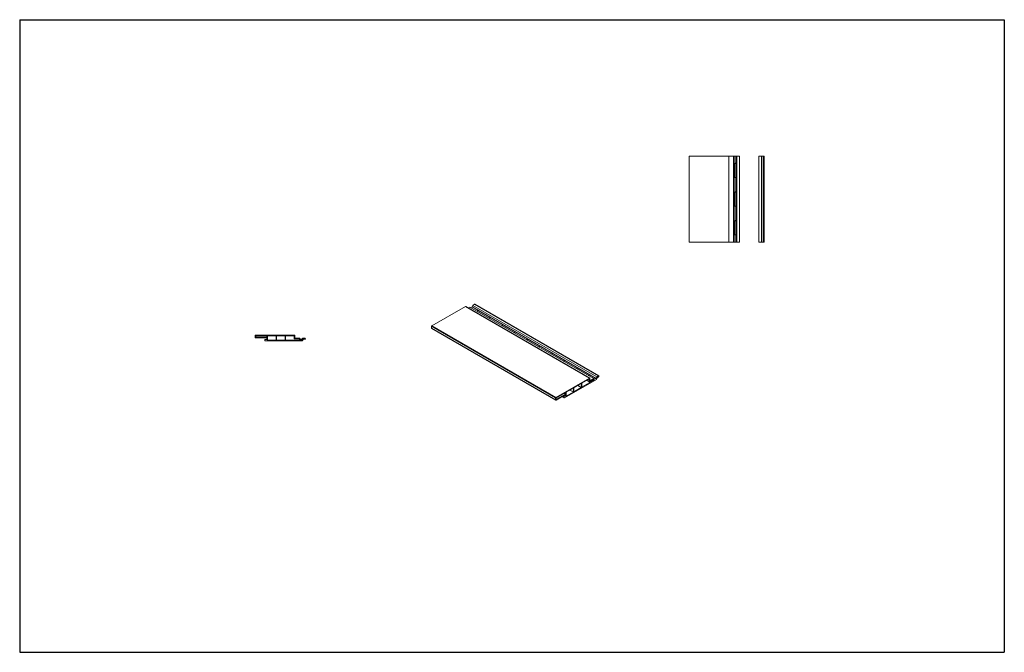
# Model space of a CAD drawing. Header units: millimetres. Extents: x 7798 to 11237, y 421 to 2630.
import ezdxf

# ---------------------------------------------------------------- set-up
doc = ezdxf.new("R2010")
doc.units = ezdxf.units.MM
doc.layers.add('Wall', color=4, linetype='Continuous', lineweight=30)

msp = doc.modelspace()

# ---------------------------------------------------------------- hatches: boundary and pattern name
at = {"layer": 'Wall', "lineweight": 5}
h = msp.add_hatch(color=2, dxfattribs=at)
h.dxf.hatch_style = 1
edge = h.paths.add_edge_path()
edge.add_ellipse((9438.1, 1589.4), major_axis=(-3.06, 0), ratio=0.57735, start_angle=68.0739, end_angle=225)
edge.add_line((9440.2, 1590.6), (9401.3, 1613.1))
edge.add_ellipse((9399.1, 1611.9), major_axis=(-3.06, 0), ratio=0.57735, start_angle=225, end_angle=381.9261)
edge.add_line((9396.3, 1611.2), (9436.9, 1587.8))
h = msp.add_hatch(color=2, dxfattribs=at)
h.dxf.hatch_style = 1
edge = h.paths.add_edge_path()
edge.add_ellipse((9485.7, 1561.9), major_axis=(-3.06, 0), ratio=0.57735, start_angle=225, end_angle=381.9261)
edge.add_line((9482.9, 1561.2), (9523.5, 1537.8))
edge.add_ellipse((9524.7, 1539.4), major_axis=(-3.06, 0), ratio=0.57735, start_angle=68.0739, end_angle=225)
edge.add_line((9526.8, 1540.6), (9487.9, 1563.1))
h = msp.add_hatch(dxfattribs=at)
h.set_pattern_fill('ANSI31', color=2, scale=0.3)
h.paths.add_polyline_path([(8783.3, 1514), (8778.3, 1514), (8778.3, 1508.5), (8783.3, 1508.5)])
h = msp.add_hatch(color=2, dxfattribs=at)
h.dxf.hatch_style = 1
edge = h.paths.add_edge_path()
edge.add_ellipse((9572.3, 1511.9), major_axis=(-3.06, 0), ratio=0.57735, start_angle=225, end_angle=381.9261)
edge.add_line((9569.5, 1511.2), (9610.1, 1487.8))
edge.add_ellipse((9611.3, 1489.4), major_axis=(-3.06, 0), ratio=0.57735, start_angle=68.0739, end_angle=225)
edge.add_line((9613.5, 1490.6), (9574.5, 1513.1))
edge = h.paths.add_edge_path()
edge.add_ellipse((9658.9, 1461.9), major_axis=(-3.06, 0), ratio=0.57735, start_angle=225, end_angle=381.9261)
edge.add_line((9656.1, 1461.2), (9696.7, 1437.8))
edge.add_ellipse((9697.9, 1439.4), major_axis=(-3.06, 0), ratio=0.57735, start_angle=68.0739, end_angle=225)
edge.add_line((9700.1, 1440.6), (9661.1, 1463.1))
edge = h.paths.add_edge_path()
edge.add_ellipse((9745.5, 1411.9), major_axis=(-3.06, 0), ratio=0.57735, start_angle=225, end_angle=381.9261)
edge.add_line((9742.7, 1411.2), (9783.3, 1387.8))
edge.add_ellipse((9784.5, 1389.4), major_axis=(-3.06, 0), ratio=0.57735, start_angle=68.0739, end_angle=225)
edge.add_line((9786.7, 1390.6), (9747.7, 1413.1))
h.paths.add_polyline_path([(9802.6, 1372.9, 0.321901), (9801.7, 1373), (9800.7, 1372.4), (9803.4, 1370.8, 0.512972), (9803.6, 1372.1)])
h.paths.add_polyline_path([(9787.1, 1373.7, 0.57735), (9785.6, 1374.5), (9778.7, 1370.6), (9787.6, 1365.5, -0.267949), (9787.1, 1366.3)])
h.paths.add_polyline_path([(9759.8, 1357.9, 0.57735), (9758.3, 1358.8), (9747.2, 1352.4), (9759.3, 1345.4, 0.267949), (9759.8, 1346.2)])
h.paths.add_polyline_path([(9761.1, 1348.7), (9761.1, 1348.1, 0.57735), (9762.6, 1347.3), (9763.1, 1347.6)])
h.paths.add_polyline_path([(9733.8, 1333), (9733.8, 1332.4, 0.57735), (9735.3, 1331.5), (9735.8, 1331.8)])
h.paths.add_polyline_path([(9732.5, 1342.2, 0.57735), (9731, 1343), (9719.9, 1336.6), (9732, 1329.6, 0.267949), (9732.5, 1330.5)])
h.paths.add_polyline_path([(9706.5, 1317.2), (9706.5, 1316.6, 0.57735), (9708, 1315.8), (9708.5, 1316.1)])
h.paths.add_polyline_path([(9704.4, 1325.9, 0.57735), (9702.9, 1326.8), (9699.8, 1325), (9703.9, 1322.6, 0.267949), (9704.4, 1323.5)])
h.paths.add_polyline_path([(9704.4, 1318.7, 0.57735), (9702.9, 1319.5), (9699.8, 1317.7), (9703.9, 1315.4, 0.267949), (9704.4, 1316.2)])
h.paths.add_polyline_path([(9671.9, 1305.9, 0.57735), (9673.4, 1305)])

# ---------------------------------------------------------------- linework, layer by layer
at = {"layer": 'Wall', "color": 5}
for p, q in [((7798.1, 2629.7), (7798.1, 420.7)), ((7798.1, 2629.7), (11237, 2629.7)), ((11237, 2629.7), (11237, 420.7)), ((7798.1, 420.7), (11237, 420.7))]:
    msp.add_line(p, q, dxfattribs=at)
at = {"layer": 'Wall', "color": 4, "lineweight": 5}
for p, q in [((10136.7, 1853.2), (10136.7, 2153.2)), ((10136.7, 2153.2), (10311.7, 2153.2)), ((10274.7, 1853.2), (10274.7, 2153.2)), ((10290.7, 1853.2), (10290.7, 2153.2)), ((10293.7, 1853.2), (10293.7, 2153.2)), ((10299.7, 1853.2), (10299.7, 2153.2)), ((10302.7, 1853.2), (10302.7, 2153.2)), ((10311.7, 1853.2), (10311.7, 2153.2)), ((10379.7, 2153.2), (10398.7, 2153.2)), ((10379.7, 2153.2), (10379.7, 1853.2)), ((10389.5, 2153.2), (10389.5, 1853.2)), ((10394.2, 2153.2), (10394.2, 1853.2)), ((10398.7, 2153.2), (10398.7, 1853.2)), ((10136.7, 1853.2), (10311.7, 1853.2)), ((10379.7, 1853.2), (10398.7, 1853.2)), ((9237.2, 1560.4), (9354.7, 1628.3)), ((9787.8, 1378.3), (9354.7, 1628.3)), ((9788.8, 1378.3), (9355.7, 1628.3)), ((9364.6, 1623.2), (9370.1, 1626.3)), ((9803.1, 1376.3), (9370.1, 1626.3)), ((9373.3, 1624.5), (9377.9, 1627.1)), ((9377.9, 1627.1), (9380.5, 1632.3)), ((9810.9, 1377.1), (9377.9, 1627.1)), ((9380.5, 1632.3), (9386.7, 1635.9)), ((9813.5, 1382.3), (9380.5, 1632.3)), ((9819.7, 1385.9), (9386.7, 1635.9)), ((9820.5, 1386.1), (9387.5, 1636.1)), ((9669.7, 1309.6), (9236.7, 1559.6)), ((9236.7, 1552.1), (9236.7, 1559.6)), ((9669.7, 1302.1), (9236.7, 1552.1)), ((9670.2, 1310.4), (9237.2, 1560.4)), ((9670.2, 1301.3), (9237.2, 1551.3)), ((8620.8, 1519.7), (8620.8, 1527.5)), ((8757.8, 1528.5), (8621.8, 1528.5)), ((8659.8, 1518.7), (8621.8, 1518.7)), ((8623.3, 1525), (8623.3, 1522.2)), ((8659.8, 1526), (8624.3, 1526)), ((8659.8, 1521.2), (8624.3, 1521.2)), ((8654.8, 1526), (8653.8, 1526)), ((8658.3, 1526), (8657.3, 1526)), ((8660.8, 1525), (8660.8, 1522.2)), ((8660.8, 1517.7), (8660.8, 1514)), ((8663.3, 1512), (8663.3, 1525)), ((8692.3, 1526), (8664.3, 1526)), ((8693.3, 1512), (8693.3, 1525)), ((8694.8, 1512), (8694.8, 1525)), ((8723.8, 1526), (8695.8, 1526)), ((8724.8, 1512), (8724.8, 1525)), ((8726.3, 1512), (8726.3, 1525)), ((8755.3, 1526), (8727.3, 1526)), ((8756.3, 1515.6), (8756.3, 1525)), ((8757.1, 1515.2), (8773.2, 1515.2)), ((8758.8, 1517.7), (8758.8, 1527.5)), ((8774.8, 1517.7), (8758.8, 1517.7)), ((8773.9, 1514.8), (8775.7, 1512.6)), ((8774.8, 1517.7), (8777.8, 1514)), ((8778.3, 1514), (8777.8, 1514)), ((8783.3, 1514), (8783.8, 1514)), ((8783.8, 1514), (8786.8, 1517.7)), ((8785.2, 1508.5), (8788.8, 1514)), ((8786.8, 1517.7), (8794, 1517.7)), ((8788.8, 1514), (8794, 1514)), ((8654.8, 1512), (8654.8, 1509.5)), ((8659.8, 1513), (8655.8, 1513)), ((8774.2, 1508.5), (8655.8, 1508.5)), ((8664.3, 1511), (8692.3, 1511)), ((8695.8, 1511), (8723.8, 1511)), ((8716.3, 1508.5), (8785.2, 1508.5)), ((8774.9, 1511), (8727.3, 1511)), ((9787.8, 1378.3), (9670.2, 1310.4)), ((9789.3, 1368.3), (9789.3, 1377.4)), ((9789.3, 1368.3), (9803.1, 1376.3)), ((9805.7, 1374.1), (9803.1, 1376.3)), ((9805.7, 1374.1), (9810.9, 1377.1)), ((9810.9, 1377.1), (9813.5, 1382.3)), ((9812.6, 1373.6), (9815.2, 1379.6)), ((9813.5, 1382.3), (9819.7, 1385.9)), ((9819.7, 1382.2), (9815.2, 1379.6)), ((9812.6, 1373.6), (9700.7, 1309)), ((9731, 1343), (9707, 1329.2)), ((9732.5, 1330.5), (9732.5, 1342.2)), ((9733.8, 1332.4), (9733.8, 1344.1)), ((9758.3, 1358.8), (9734.3, 1344.9)), ((9735.3, 1331.5), (9759.3, 1345.4)), ((9759.8, 1346.2), (9759.8, 1357.9)), ((9761.1, 1348.1), (9761.1, 1359.8)), ((9785.6, 1374.5), (9761.6, 1360.7)), ((9762.6, 1347.3), (9803.4, 1370.8)), ((9787.1, 1373.7), (9787.1, 1366.3)), ((9788.6, 1365.5), (9801.7, 1373)), ((9802.6, 1372.9), (9803.6, 1372.1)), ((9669.7, 1309.6), (9669.7, 1302.1)), ((9671.2, 1301.3), (9702.9, 1319.5)), ((9671.9, 1305.9), (9671.9, 1308.3)), ((9702.9, 1326.8), (9672.4, 1309.2)), ((9703.9, 1322.6), (9673.4, 1305)), ((9699.7, 1309), (9692.2, 1313.4)), ((9699.2, 1309.9), (9692.7, 1313.6)), ((9699.2, 1312.1), (9694.6, 1314.7)), ((9699.3, 1312.6), (9695.1, 1315)), ((9699.7, 1312.9), (9695.6, 1315.3)), ((9699.2, 1309.9), (9699.2, 1312.1)), ((9703.9, 1315.4), (9699.7, 1312.9)), ((9703.9, 1315.4), (9699.8, 1317.7)), ((9704.4, 1323.5), (9704.4, 1325.9)), ((9704.4, 1316.2), (9704.4, 1318.7)), ((9706.5, 1316.6), (9706.5, 1328.3)), ((9708, 1315.8), (9732, 1329.6))]:
    msp.add_line(p, q, dxfattribs=at)
at = {"layer": 'Wall', "color": 1, "lineweight": 5}
for p, q in [((10294.2, 2080.7), (10294.2, 2125.7)), ((10299.2, 2080.7), (10299.2, 2125.7)), ((10294.2, 1980.7), (10294.2, 2025.7)), ((10299.2, 1980.7), (10299.2, 2025.7)), ((10294.2, 1880.7), (10294.2, 1925.7)), ((10299.2, 1880.7), (10299.2, 1925.7)), ((9401.3, 1613.1), (9440.2, 1590.6)), ((9487.9, 1563.1), (9526.8, 1540.6)), ((9574.5, 1513.1), (9613.5, 1490.6)), ((9661.1, 1463.1), (9700.1, 1440.6)), ((9747.7, 1413.1), (9786.7, 1390.6)), ((9759.3, 1345.4), (9747.2, 1352.4)), ((9763.1, 1347.6), (9761.1, 1348.7)), ((9787.6, 1365.5), (9778.7, 1370.6)), ((9803.4, 1370.8), (9800.7, 1372.4)), ((9703.9, 1322.6), (9699.8, 1325)), ((9708.5, 1316.1), (9706.5, 1317.2)), ((9732, 1329.6), (9719.9, 1336.6)), ((9735.8, 1331.8), (9733.8, 1333)), ((9673.4, 1305), (9671.9, 1305.9))]:
    msp.add_line(p, q, dxfattribs=at)
at = {"layer": 'Wall', "color": 2, "lineweight": 5}
msp.add_lwpolyline([(8778.3, 1508.5), (8778.3, 1514), (8783.3, 1514), (8783.3, 1508.5)], close=True, dxfattribs=at)
at = {"layer": 'Wall', "color": 1, "lineweight": 5}
for centre, start, end in [((10296.7, 2125.7), 0, 180), ((10296.7, 2080.7), 180, 0), ((10296.7, 2025.7), 0, 180), ((10296.7, 1980.7), 180, 0), ((10296.7, 1925.7), 0, 180), ((10296.7, 1880.7), 180, 0)]:
    msp.add_arc(centre, 2.5, start, end, dxfattribs=at)
at = {"layer": 'Wall', "color": 4, "lineweight": 5}
for centre, radius, start, end in [((9355.2, 1627.4), 1, 60, 120), ((9237.7, 1559.6), 1, 120, 180), ((9237.7, 1552.1), 1, 180, 240), ((8621.8, 1527.5), 1, 90, 180), ((8621.8, 1519.7), 1, 180, 270), ((8624.3, 1525), 1, 90, 180), ((8624.3, 1522.2), 1, 180, 270), ((8659.8, 1525), 1, 0, 90), ((8659.8, 1522.2), 1, 270, 0), ((8659.8, 1517.7), 1, 0, 90), ((8659.8, 1514), 1, 270, 0), ((8664.3, 1525), 1, 90, 180), ((8692.3, 1525), 1, 0, 90), ((8695.8, 1525), 1, 90, 180), ((8723.8, 1525), 1, 0, 90), ((8727.3, 1525), 1, 90, 180), ((8755.3, 1525), 1, 0, 90), ((8757.1, 1516.2), 1, 217.9075, 270), ((8757.8, 1527.5), 1, 0, 90), ((8773.2, 1514.2), 1, 39.0355, 90), ((8794, 1515.8), 1.85, 270, 90), ((8655.8, 1512), 1, 90, 180), ((8655.8, 1509.5), 1, 180, 270), ((8664.3, 1512), 1, 180, 270), ((8692.3, 1512), 1, 270, 0), ((8695.8, 1512), 1, 180, 270), ((8723.8, 1512), 1, 270, 0), ((8727.3, 1512), 1, 180, 270), ((8774.9, 1512), 1, 270, 39.0355), ((9788.3, 1377.4), 1, 0, 120), ((9731.5, 1342.2), 1, 0, 120), ((9734.8, 1344.1), 1, 120, 180), ((9758.8, 1357.9), 1, 0, 120), ((9758.8, 1346.2), 1, 300, 0), ((9762.1, 1359.8), 1, 120, 180), ((9762.1, 1348.1), 1, 180, 300), ((9786.1, 1373.7), 1, 0, 120), ((9788.1, 1366.3), 1, 180, 300), ((9802.1, 1372.3), 0.8, 48.6263, 120), ((9803, 1371.5), 0.8, 300, 48.6263), ((9670.7, 1309.6), 1, 120, 180), ((9672.9, 1308.3), 1, 120, 180), ((9700.2, 1312.1), 1, 120, 180), ((9700.2, 1309.9), 1, 180, 300), ((9703.4, 1325.9), 1, 0, 120), ((9703.4, 1318.7), 1, 0, 120), ((9703.4, 1323.5), 1, 300, 0), ((9703.4, 1316.2), 1, 300, 0), ((9707.5, 1328.3), 1, 120, 180), ((9707.5, 1316.6), 1, 180, 300), ((9731.5, 1330.5), 1, 300, 0), ((9734.8, 1332.4), 1, 180, 300), ((9670.7, 1302.1), 1, 180, 300), ((9672.9, 1305.9), 1, 180, 300)]:
    msp.add_arc(centre, radius, start, end, dxfattribs=at)
for centre, start_param in [((9386.7, 1634.1), 3.393125), ((9819.7, 1384.1), 0.785398)]:
    msp.add_ellipse(centre, major_axis=(-1.13, -1.96), ratio=0.57735, start_param=start_param, end_param=3.926991, dxfattribs=at)
at = {"layer": 'Wall', "color": 1, "lineweight": 5}
for centre, start_param, end_param in [((9399.1, 1611.9), 3.926991, 6.665868), ((9438.1, 1589.4), 1.188114, 3.926991), ((9485.7, 1561.9), 3.926991, 6.665868), ((9524.7, 1539.4), 1.188114, 3.926991), ((9572.3, 1511.9), 3.926991, 6.665868), ((9611.3, 1489.4), 1.188114, 3.926991), ((9658.9, 1461.9), 3.926991, 6.665868), ((9697.9, 1439.4), 1.188114, 3.926991), ((9745.5, 1411.9), 3.926991, 6.665868), ((9784.5, 1389.4), 1.188114, 3.926991)]:
    msp.add_ellipse(centre, major_axis=(-3.06, 0), ratio=0.57735, start_param=start_param, end_param=end_param, dxfattribs=at)

doc.saveas('drawing.dxf')
